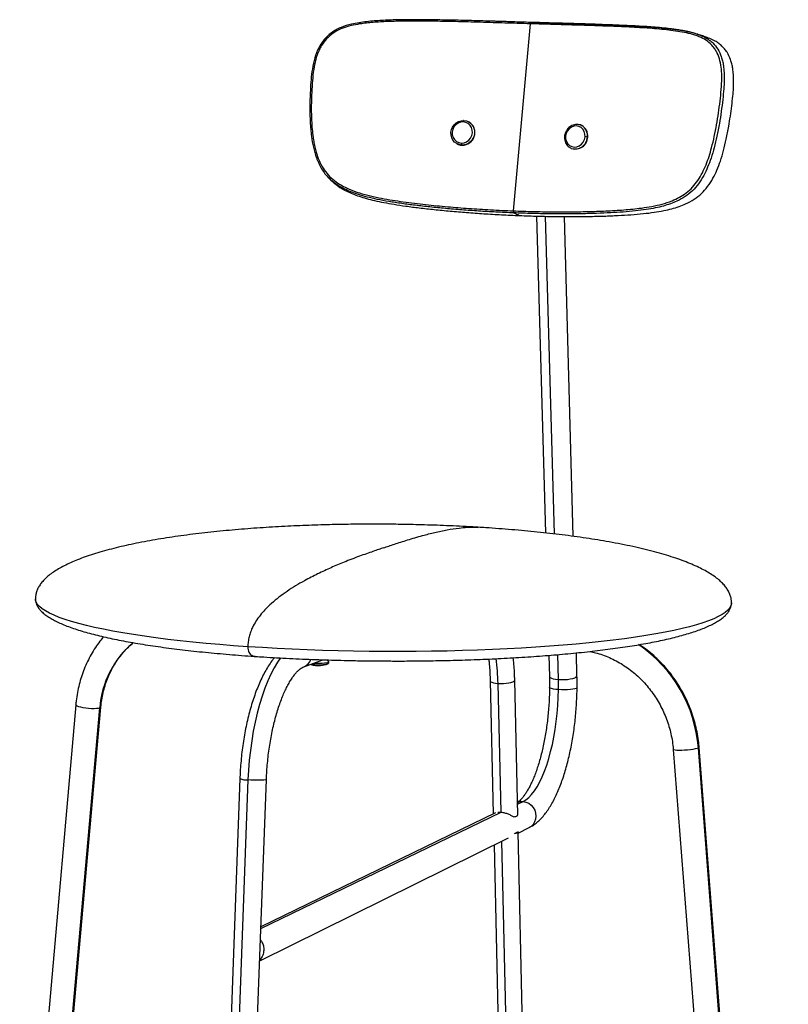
# Model space of a CAD drawing. Header units: millimetres. Extents: x -193 to 199, y 14 to 950.
# Tile 2 of 2: x -170 to 195, y 482 to 950. Entities that reach past the tile are written whole.
import ezdxf

# ---------------------------------------------------------------- set-up
doc = ezdxf.new("R2010")
doc.units = ezdxf.units.MM

msp = doc.modelspace()

# ---------------------------------------------------------------- linework, layer by layer
at = {"color": 7, "linetype": 'Continuous', "lineweight": 25}
for p, q in [((64.34, 859.17), (72.5, 948.1)), ((152.05, 943.13), (151.62, 943.25)), ((43.35, 901.34), (43.24, 901.41)), ((96.61, 899.82), (96.44, 899.89)), ((96.44, 899.89), (96.85, 899.69)), ((99.53, 894.18), (99.68, 894.12)), ((37.39, 891.13), (37.51, 891.06)), ((39.78, 890.45), (39.9, 890.38)), ((91.88, 888.89), (91.44, 889.1)), ((91.88, 888.89), (92.05, 888.82)), ((-23.43, 874.79), (-23.62, 874.96)), ((75.38, 856.69), (79.6, 706.05)), ((83.83, 705.57), (79.66, 856.59)), ((92.81, 704.44), (88.72, 856.47)), ((-162.98, 674.67), (-162.98, 674.71)), ((81.23, 647.84), (81.51, 637.76)), ((85.75, 636.34), (85.42, 648.19)), ((94.6, 638.13), (94.31, 649.01)), ((-35.32, 642.41), (-27.56, 645.25)), ((-30.51, 644.17), (-30.41, 644.16)), ((-30.39, 644.22), (-30.41, 644.16)), ((-27.58, 645.3), (-26.48, 645.75)), ((-23.61, 644.93), (-24.36, 645.67)), ((53.31, 635.73), (54.81, 572.39)), ((58.48, 573.31), (57.05, 634.54)), ((66.46, 571.9), (65, 636.01)), ((-143.8, 624.31), (-170.47, 321.12)), ((-158.38, 329.83), (-132.4, 622.83)), ((-157.88, 330.08), (-131.88, 623.24)), ((195.12, 57.16), (152.69, 604.08)), ((140.38, 603.11), (164.4, 295.6)), ((194.79, 56.52), (152.33, 603.77)), ((-65.74, 589.28), (-86.52, 22.72)), ((-61.88, 588.62), (-82.77, 20.88)), ((-74.09, 22.7), (-53.11, 588.81)), ((66.34, 577.12), (68.94, 578.38)), ((-55.74, 517.91), (58.48, 573.31)), ((55.91, 572.93), (-55.7, 518.86)), ((66.61, 563.95), (64.72, 563.01)), ((71.51, 349.88), (66.64, 563.84)), ((66.65, 563.39), (71.85, 565.96)), ((-56.31, 502.58), (62.07, 561.12)), ((55.15, 557.7), (60.03, 351.08)), ((63.67, 350.72), (58.8, 559.51))]:
    msp.add_line(p, q, dxfattribs=at)
at = {"color": 7, "linetype": 'Continuous', "lineweight": 25, "flags": 128}
for points in [[(39.78, 890.45), (38.54, 890.65), (37.39, 891.13), (36.39, 891.87), (35.58, 892.83), (35.01, 893.96), (34.7, 895.21), (34.67, 896.51), (34.93, 897.8), (35.45, 899.02), (36.22, 900.1), (37.19, 900.98), (38.31, 901.64), (39.54, 902.02), (40.8, 902.11)], [(40.49, 901.42), (39.22, 901.3), (38.02, 900.85), (36.95, 900.09), (36.1, 899.09), (35.51, 897.9), (35.23, 896.62), (35.29, 895.32), (35.66, 894.09), (36.33, 893.02), (37.26, 892.19), (38.38, 891.64), (39.61, 891.42)], [(39.61, 891.42), (40.87, 891.53), (42.08, 891.99), (43.14, 892.74), (44, 893.74), (44.59, 894.93), (44.87, 896.22), (44.81, 897.52), (44.44, 898.75), (43.76, 899.81), (42.84, 900.65), (41.72, 901.2), (40.49, 901.42)], [(40.8, 902.11), (42.04, 901.92), (43.19, 901.43), (44.19, 900.7), (45, 899.74), (45.57, 898.6), (45.88, 897.35), (45.91, 896.05), (45.65, 894.75), (45.13, 893.54), (44.36, 892.46), (43.39, 891.57), (42.27, 890.92), (41.04, 890.54), (39.78, 890.45)], [(40.8, 902.11), (40.75, 902.12), (40.7, 902.1), (40.65, 902.05), (40.61, 901.97), (40.57, 901.86), (40.53, 901.73), (40.5, 901.58), (40.49, 901.42)], [(98.42, 894.35), (98.4, 895.66), (98.06, 896.89), (97.44, 897.96), (96.57, 898.8), (95.51, 899.34), (94.33, 899.56), (93.12, 899.44), (91.95, 898.98), (90.91, 898.22), (90.07, 897.21), (89.48, 896.01), (89.19, 894.72)], [(89.19, 894.72), (89.21, 893.41), (89.54, 892.18), (90.17, 891.11), (91.04, 890.27), (92.1, 889.73), (93.27, 889.51), (94.48, 889.63), (95.65, 890.09), (96.69, 890.85), (97.53, 891.86), (98.12, 893.06), (98.42, 894.35)], [(-61.94, 651.95), (-68.7, 652.44), (-75.32, 652.96), (-81.77, 653.53), (-88.05, 654.13), (-94.14, 654.77), (-100.03, 655.45), (-105.72, 656.17), (-111.18, 656.92), (-116.4, 657.7), (-121.39, 658.52), (-126.13, 659.36), (-130.61, 660.23), (-134.82, 661.12), (-138.76, 662.04), (-142.41, 662.98), (-145.78, 663.93), (-148.86, 664.91), (-151.65, 665.9), (-154.13, 666.9), (-156.31, 667.92), (-158.19, 668.94), (-159.75, 669.97), (-161.01, 671.01), (-161.96, 672.05), (-162.6, 673.09), (-162.93, 674.13), (-162.98, 674.67)], [(168.08, 672.76), (168.06, 672.4), (167.79, 671.36), (167.21, 670.33), (166.31, 669.3), (165.11, 668.27), (163.6, 667.26), (161.78, 666.25), (159.66, 665.26), (157.23, 664.29), (154.5, 663.32), (151.47, 662.38), (148.15, 661.46), (144.55, 660.56), (140.66, 659.68), (136.5, 658.83), (132.07, 658.01), (127.38, 657.22), (122.43, 656.46), (117.25, 655.73), (111.83, 655.04), (106.18, 654.38), (100.33, 653.76), (94.27, 653.18), (88.03, 652.64), (81.6, 652.14), (75.02, 651.69), (68.28, 651.28), (61.4, 650.91), (54.41, 650.59), (47.3, 650.31), (40.1, 650.09), (32.82, 649.91), (25.48, 649.78), (18.09, 649.69), (10.66, 649.66), (3.22, 649.67), (-4.22, 649.74), (-11.65, 649.85), (-19.04, 650.01), (-26.4, 650.22), (-33.69, 650.47), (-40.9, 650.77), (-48.03, 651.12), (-55.04, 651.52), (-61.94, 651.95)], [(-46.48, 646.73), (-47.87, 644.67), (-49.48, 641.95), (-51.02, 638.95), (-52.49, 635.69), (-53.88, 632.19), (-55.19, 628.46), (-56.39, 624.53), (-57.5, 620.41), (-58.49, 616.14), (-59.37, 611.74), (-60.13, 607.23), (-60.76, 602.63), (-61.27, 597.98), (-61.64, 593.3), (-61.88, 588.62)], [(-31.93, 643.65), (-31.42, 643.58), (-30.36, 643.47)], [(-30.41, 644.16), (-29.18, 644.1), (-27.9, 644.09), (-26.66, 644.13), (-25.54, 644.22), (-24.62, 644.35), (-23.96, 644.52), (-23.6, 644.7), (-23.58, 644.9), (-23.61, 644.93)], [(-27.31, 643.01), (-27.34, 643.01), (-27.5, 643)], [(81.51, 637.76), (81.53, 637.63), (81.83, 637.27), (82.43, 636.95), (83.31, 636.68), (84.44, 636.48), (85.75, 636.34)], [(85.75, 636.34), (87.17, 636.29), (88.64, 636.32), (90.07, 636.43), (91.41, 636.62), (92.58, 636.88), (93.52, 637.18), (94.18, 637.53), (94.54, 637.9), (94.6, 638.13)], [(53.31, 635.73), (53.33, 635.63), (53.58, 635.33), (54.11, 635.06), (54.89, 634.83), (55.89, 634.66), (57.05, 634.54)], [(57.05, 634.54), (58.32, 634.49), (59.63, 634.51), (60.91, 634.6), (62.11, 634.75), (63.16, 634.96), (64.01, 635.21), (64.61, 635.5), (64.94, 635.81), (65, 636.01)], [(85.79, 631.56), (84.48, 631.67), (83.36, 631.83), (82.47, 632.02), (81.87, 632.24), (81.58, 632.47), (81.56, 632.56)], [(94.64, 632.43), (94.58, 632.29), (94.23, 632.08), (93.56, 631.88), (92.62, 631.71), (91.45, 631.58), (90.11, 631.5), (88.68, 631.47), (87.21, 631.49), (85.79, 631.56)], [(68.94, 578.38), (70.31, 579.2), (71.68, 580.32), (73.02, 581.74), (74.34, 583.44), (75.62, 585.41), (76.86, 587.64), (78.04, 590.11), (79.16, 592.81), (80.21, 595.72), (81.19, 598.81), (82.08, 602.08), (82.89, 605.49), (83.61, 609.03), (84.24, 612.67), (84.76, 616.38), (85.18, 620.16), (85.49, 623.96), (85.69, 627.77), (85.79, 631.56)], [(-132.4, 622.83), (-133.08, 622.66), (-134, 622.54), (-135.11, 622.49), (-136.36, 622.5), (-137.68, 622.58), (-139.02, 622.72), (-140.29, 622.91), (-141.44, 623.14), (-142.41, 623.41), (-143.15, 623.69), (-143.62, 623.98), (-143.8, 624.26), (-143.8, 624.31)], [(-131.88, 623.24), (-131.99, 623.04), (-132.4, 622.83)], [(152.69, 604.08), (152.65, 603.97), (152.33, 603.77)], [(152.33, 603.77), (151.72, 603.56), (150.85, 603.35), (149.77, 603.15), (148.52, 602.98), (147.17, 602.83), (145.79, 602.73), (144.45, 602.67), (143.21, 602.65), (142.14, 602.68), (141.29, 602.76), (140.71, 602.88), (140.41, 603.03), (140.38, 603.11)], [(-53.11, 588.81), (-53.21, 588.72), (-53.6, 588.61), (-54.29, 588.53), (-55.24, 588.47), (-56.4, 588.44), (-57.71, 588.44), (-59.11, 588.47), (-60.52, 588.53), (-61.88, 588.62)], [(66.32, 577.96), (67.56, 578.32), (68.94, 578.38)], [(68.94, 578.38), (70.31, 578.11), (71.62, 577.53), (72.78, 576.67), (73.76, 575.57), (74.49, 574.28), (74.94, 572.88), (75.09, 571.42), (74.93, 569.99), (74.47, 568.65), (73.73, 567.47), (72.75, 566.52), (71.85, 565.96)]]:
    msp.add_lwpolyline(points, dxfattribs=at)
at = {"color": 7, "linetype": 'Continuous', "lineweight": 25}
for centre, radius, start, end in [((40.07, 896.35), 5.97, 268.3099, 56.665), ((94.34, 894.9), 5.41, 351.6113, 65.254), ((94.13, 894.96), 5.46, 351.7643, 60.0279), ((89.02, 893.94), 0.799, 77.988, 114.5629), ((93.71, 894.41), 5.82, 251.709, 357.6926), ((93.85, 894.38), 5.85, 252.0729, 357.3271), ((98.34, 890.21), 4.14, 73.3653, 88.9695), ((40.11, 895.64), 5.27, 240.4204, 267.7099), ((40.89, 891.14), 1.31, 167.6821, 211.856), ((-87.66, 619.54), 44.86, 130.0338, 175.8008), ((87.15, 598.82), 65.37, 4.3431, 55.9038), ((-49.35, 632.37), 106.42, 1.1703, 7.53), ((-37.29, 647.57), 5.53, 290.8754, 342.7746), ((-28.39, 654.27), 11.31, 250.8266, 263.0765), ((-29.71, 643.86), 0.756, 156.7052, 211.2819), ((-28.16, 659.99), 16.66, 262.4184, 284.6271), ((-29, 645.09), 2.11, 230.0125, 262.9487), ((-28.41, 654.2), 11.23, 263.3313, 265.6336), ((-28.41, 654.15), 11.19, 265.6292, 274.6563), ((-28.39, 654.27), 11.31, 275.5014, 293.1015), ((-40.25, 632.89), 126.04, 359.3952, 1.5718), ((-62.44, 597.02), 8.42, 246.8499, 273.7743)]:
    msp.add_arc(centre, radius, start, end, dxfattribs=at)
for points, knots in [([(72.73, 948.76), (71.16, 948.81), (68.27, 948.89), (64.31, 949.01), (61.1, 949.11), (58.48, 949.19), (56.18, 949.26), (52.88, 949.36), (48.49, 949.49), (41.56, 949.68), (33.14, 949.87), (24.16, 950.02), (16.08, 950.07), (8.92, 950), (1.74, 949.73), (-5.46, 949.2), (-11.97, 948.23), (-16.84, 946.8), (-20.02, 945.28), (-22.25, 943.84), (-24.29, 942.12), (-26.1, 940.15), (-27.59, 937.94), (-29.2, 934.8), (-30.58, 930.62), (-31.52, 925.49), (-32.01, 920.34), (-32.34, 914.63), (-32.5, 908.32), (-32.38, 901.44), (-31.83, 895.15), (-30.87, 889.44), (-29.65, 885.16), (-28.27, 881.73), (-26.92, 879.2), (-25.35, 876.81), (-24.08, 875.43), (-23.46, 874.76)], [0, 0, 0, 0, 0.02887, 0.053065, 0.072588, 0.087495, 0.100871, 0.11449, 0.147401, 0.180505, 0.239607, 0.298713, 0.340959, 0.383199, 0.4254, 0.467618, 0.509971, 0.540335, 0.55551, 0.570877, 0.586177, 0.601439, 0.616861, 0.63214, 0.662506, 0.6927, 0.722636, 0.752511, 0.792438, 0.832498, 0.872498, 0.902568, 0.933672, 0.95019, 0.967402, 0.984074, 1, 1, 1, 1]), ([(72.5, 948.1), (70.37, 948.16), (66.33, 948.28), (60.4, 948.46), (54.54, 948.64), (48.7, 948.81), (42.72, 948.97), (36.89, 949.12), (31.16, 949.24), (25.5, 949.33), (19.87, 949.38), (14.18, 949.39), (9.3, 949.32), (5.22, 949.2), (1.89, 949.04), (-1.44, 948.83), (-4.68, 948.55), (-8.15, 948.14), (-11.84, 947.5), (-15.85, 946.48), (-19.68, 944.84), (-23.11, 942.45), (-25.51, 939.91), (-27.03, 937.58), (-28.09, 935.54), (-29.04, 933.19), (-29.83, 930.53), (-30.61, 926.93), (-31.17, 922.37), (-31.53, 916.91), (-31.73, 911.89), (-31.78, 907.33), (-31.71, 903.19), (-31.48, 899.09), (-31.1, 895.45), (-30.64, 892.31), (-30.11, 889.63), (-29.32, 886.57), (-28.13, 883.14), (-26.29, 879.49), (-23.87, 876.2), (-20.85, 873.47), (-17.46, 871.23), (-13.42, 869.29), (-8.8, 867.63), (-3.61, 866.26), (3.31, 864.79), (12.07, 863.43), (22.59, 862.15), (32.98, 861.12), (43.29, 860.3), (53.7, 859.64), (60.73, 859.33), (64.34, 859.17)], [0, 0, 0, 0, 0.025558, 0.048622, 0.071024, 0.095346, 0.117996, 0.141625, 0.164012, 0.185213, 0.207816, 0.229639, 0.251307, 0.264388, 0.276765, 0.289772, 0.302741, 0.314132, 0.329848, 0.345582, 0.361217, 0.376926, 0.392513, 0.400359, 0.408289, 0.418594, 0.429026, 0.439737, 0.460456, 0.481331, 0.502113, 0.51772, 0.533361, 0.549375, 0.564606, 0.575254, 0.585577, 0.595897, 0.611496, 0.627155, 0.642753, 0.658402, 0.674021, 0.689605, 0.710218, 0.730972, 0.751816, 0.792465, 0.834212, 0.87589, 0.915292, 0.956661, 1, 1, 1, 1]), ([(64.34, 859.17), (67.46, 859.06), (73.59, 858.85), (82.51, 858.7), (91.15, 858.68), (99.7, 858.81), (108.29, 859.1), (116.85, 859.6), (124.16, 860.31), (130.23, 861.26), (135.09, 862.32), (139.46, 863.74), (143.31, 865.52), (146.61, 867.64), (149.61, 870.33), (152.17, 873.59), (154.28, 877.23), (156.02, 881.09), (157.46, 885.08), (158.77, 889.58), (159.98, 894.6), (161.04, 900.12), (161.93, 905.71), (162.66, 911.28), (163.27, 916.85), (163.54, 921.94), (163.36, 926.52), (162.71, 930.52), (161.66, 933.63), (160.41, 935.83), (158.96, 937.82), (156.76, 939.9), (153.48, 941.77), (149.74, 943.04), (145.66, 944.01), (141.46, 944.69), (137.13, 945.24), (131.05, 945.85), (123.15, 946.36), (113.27, 946.82), (103.32, 947.19), (93.29, 947.5), (83.09, 947.79), (76.1, 947.99), (72.5, 948.1)], [0, 0, 0, 0, 0.037686, 0.073889, 0.108612, 0.143498, 0.179446, 0.215364, 0.250803, 0.271938, 0.292824, 0.313442, 0.32916, 0.344779, 0.360489, 0.376053, 0.391729, 0.407344, 0.422918, 0.438558, 0.459002, 0.479941, 0.50087, 0.521722, 0.542446, 0.563223, 0.578822, 0.594467, 0.610098, 0.617946, 0.625824, 0.641475, 0.657176, 0.675876, 0.694014, 0.712721, 0.73163, 0.750793, 0.791643, 0.832774, 0.875378, 0.915604, 0.956501, 1, 1, 1, 1]), ([(72.86, 948.78), (72.83, 948.79), (72.77, 948.8), (72.69, 948.73), (72.63, 948.65), (72.59, 948.54), (72.53, 948.36), (72.51, 948.2), (72.5, 948.1)], [0, 0, 0, 0, 0.239457, 0.368361, 0.5, 0.631639, 0.760543, 1, 1, 1, 1]), ([(151.62, 943.25), (150.48, 943.6), (148.28, 944.26), (145.15, 944.83), (142.48, 945.26), (140.18, 945.58), (136, 946.09), (127.59, 946.84), (117.62, 947.32), (108.22, 947.69), (101.72, 947.92), (96.69, 948.07), (93.19, 948.18), (91.16, 948.24), (88.86, 948.3), (85.98, 948.38), (82.3, 948.49), (77.8, 948.62), (74.51, 948.71), (72.73, 948.76)], [0, 0, 0, 0, 0.046817, 0.089991, 0.124016, 0.152913, 0.181277, 0.289309, 0.48127, 0.562756, 0.644199, 0.724781, 0.75011, 0.774177, 0.799894, 0.83507, 0.880138, 0.935108, 1, 1, 1, 1]), ([(72.86, 948.78), (75.33, 948.71), (79.99, 948.57), (86.53, 948.39), (92.4, 948.22), (97.76, 948.06), (102.76, 947.9), (107.45, 947.74), (112.41, 947.55), (117.56, 947.33), (122.76, 947.07), (127.46, 946.8), (132.33, 946.45), (137.35, 945.97), (142.39, 945.34), (146.7, 944.59), (149.9, 943.86), (151.63, 943.24), (152.21, 943.03)], [0, 0, 0, 0, 0.089198, 0.168036, 0.238226, 0.303875, 0.365235, 0.422975, 0.478235, 0.550258, 0.616544, 0.675277, 0.729093, 0.803398, 0.870012, 0.926758, 0.975496, 1, 1, 1, 1]), ([(152.21, 943.03), (152.67, 942.88), (154.02, 942.45), (155.88, 941.51), (157.74, 940.28), (159.67, 938.62), (161.66, 936.14), (163.09, 933.12), (163.85, 930.43), (164.34, 927.92), (164.63, 924.85), (164.68, 921.14), (164.45, 916.83), (163.93, 911.85), (163.23, 906.39), (162.33, 900.59), (161.26, 894.85), (159.94, 889.33), (158.5, 884.39), (156.85, 879.98), (154.91, 875.86), (152.54, 872.03), (149.57, 868.61), (146.07, 865.85), (142.5, 863.86), (138.98, 862.45), (135.55, 861.38), (131.68, 860.49), (127.25, 859.72), (122.14, 859.09), (116.54, 858.6), (110.39, 858.23), (103.82, 857.95), (96.7, 857.77), (89.18, 857.71), (81.29, 857.75), (73.06, 857.9), (67.42, 858.1), (64.55, 858.2)], [0, 0, 0, 0, 0.009515, 0.027939, 0.040981, 0.053126, 0.077357, 0.100756, 0.113299, 0.126348, 0.144852, 0.165347, 0.188228, 0.216399, 0.24763, 0.278659, 0.312504, 0.34311, 0.371304, 0.396343, 0.419703, 0.445894, 0.470624, 0.495917, 0.523354, 0.543664, 0.565272, 0.589546, 0.61745, 0.648894, 0.685343, 0.721894, 0.76281, 0.806479, 0.852113, 0.899579, 0.948872, 1, 1, 1, 1]), ([(67.32, 856.95), (70.24, 856.84), (75.98, 856.64), (84.36, 856.48), (92.38, 856.43), (100.04, 856.5), (107.28, 856.67), (113.98, 856.94), (120.24, 857.31), (125.94, 857.79), (131.14, 858.43), (135.65, 859.19), (139.59, 860.07), (143.08, 861.14), (146.66, 862.55), (150.29, 864.53), (153.85, 867.28), (156.87, 870.7), (159.28, 874.52), (161.25, 878.64), (162.92, 883.03), (164.38, 887.97), (165.71, 893.48), (166.74, 898.94), (167.57, 904.2), (168.22, 908.98), (168.72, 913.45), (169.05, 917.42), (169.15, 920.87), (169.05, 923.95), (168.75, 926.65), (168.28, 929), (167.5, 931.68), (166.34, 934.1), (164.83, 936.16), (163.53, 937.58), (162.04, 938.83), (160.14, 940.05), (158.3, 940.97), (156.98, 941.39), (156.57, 941.52)], [0, 0, 0, 0, 0.051579, 0.101306, 0.149189, 0.195225, 0.239277, 0.28055, 0.31742, 0.354184, 0.385896, 0.414031, 0.438499, 0.460266, 0.480708, 0.508278, 0.533623, 0.558312, 0.584374, 0.607566, 0.632391, 0.660319, 0.69062, 0.724117, 0.750383, 0.776996, 0.80254, 0.823682, 0.842219, 0.859278, 0.874855, 0.887792, 0.900243, 0.923534, 0.935612, 0.947785, 0.959962, 0.973061, 0.991595, 1, 1, 1, 1]), ([(156.59, 941.56), (155.86, 941.81), (154.41, 942.31), (152.95, 942.82), (152.22, 943.07)], [0, 0, 0, 0, 0.500001, 1, 1, 1, 1]), ([(96.86, 899.67), (96.82, 899.69), (96.46, 899.94), (95.66, 900.17), (94.51, 900.32), (93.34, 900.18), (92.21, 899.79), (91.16, 899.16), (90.25, 898.31), (89.51, 897.28), (88.99, 896.14), (88.76, 895.24), (88.7, 894.76), (88.69, 894.66)], [0, 0, 0, 0, 0.013968, 0.120784, 0.227357, 0.333943, 0.440836, 0.548196, 0.656035, 0.764277, 0.872823, 0.975852, 1, 1, 1, 1]), ([(88.69, 894.66), (88.68, 894.43), (88.63, 893.78), (88.75, 892.72), (89.13, 891.55), (89.74, 890.51), (90.51, 889.67), (91.14, 889.29), (91.43, 889.12)], [0, 0, 0, 0, 0.102582, 0.287514, 0.472582, 0.6571, 0.840753, 1, 1, 1, 1]), ([(-23.46, 874.75), (-23.29, 874.58), (-22.95, 874.25), (-22.62, 873.91), (-22.45, 873.75)], [0, 0, 0, 0, 0.499999, 1, 1, 1, 1]), ([(64.55, 858.2), (61.72, 858.32), (56.15, 858.56), (47.89, 859.05), (39.9, 859.61), (32.19, 860.26), (24.81, 860.99), (17.9, 861.77), (11.36, 862.62), (5.32, 863.54), (-0.21, 864.56), (-5.01, 865.66), (-9.2, 866.83), (-12.88, 868.13), (-16.64, 869.8), (-20.27, 871.88), (-22.45, 873.89), (-23.43, 874.79)], [0, 0, 0, 0, 0.095903, 0.188417, 0.277554, 0.363315, 0.445525, 0.52278, 0.592581, 0.662526, 0.722885, 0.776548, 0.823181, 0.864646, 0.903839, 0.957005, 1, 1, 1, 1]), ([(-22.43, 873.77), (-21.37, 872.81), (-19.08, 870.74), (-15.47, 868.7), (-12.01, 867.17), (-8.89, 866.02), (-5.42, 864.98), (-1.53, 864.01), (2.87, 863.09), (7.82, 862.22), (13.46, 861.37), (19.84, 860.56), (26.87, 859.77), (34.38, 859.04), (42.23, 858.38), (50.36, 857.81), (58.77, 857.32), (64.43, 857.07), (67.32, 856.95)], [0, 0, 0, 0, 0.04534, 0.098199, 0.131511, 0.166381, 0.204308, 0.247241, 0.294939, 0.348172, 0.408614, 0.478271, 0.555367, 0.637411, 0.723, 0.811958, 0.904287, 1, 1, 1, 1]), ([(64.34, 859.17), (64.33, 859.06), (64.32, 858.9), (64.34, 858.69), (64.37, 858.54), (64.41, 858.41), (64.46, 858.27), (64.52, 858.23), (64.55, 858.2)], [0, 0, 0, 0, 0.239457, 0.368361, 0.5, 0.631639, 0.760543, 1, 1, 1, 1]), ([(64.55, 858.2), (65.07, 857.97), (65.99, 857.55), (66.91, 857.13), (67.32, 856.95)], [0, 0, 0, 0, 0.56, 1, 1, 1, 1]), ([(2.76, 710.2), (0.44, 710.2), (-2.81, 710.22), (-7.64, 710.2), (-11.78, 710.16), (-16.72, 710.1), (-21.9, 709.99), (-27.34, 709.85), (-32.93, 709.66), (-38.65, 709.43), (-44.44, 709.16), (-50.29, 708.83), (-56.17, 708.45), (-62.06, 708.03), (-67.93, 707.54), (-73.78, 707.01), (-79.58, 706.42), (-85.32, 705.77), (-90.98, 705.06), (-96.54, 704.29), (-101.99, 703.46), (-107.3, 702.57), (-112.47, 701.62), (-117.47, 700.61), (-122.28, 699.54), (-126.88, 698.41), (-131.26, 697.22), (-135.4, 695.97), (-139.29, 694.67), (-142.91, 693.31), (-146.24, 691.91), (-149.28, 690.45), (-152.03, 688.96), (-154.46, 687.43), (-156.58, 685.86), (-158.4, 684.26), (-159.91, 682.64), (-161.11, 680.99), (-162.01, 679.33), (-162.62, 677.65), (-162.93, 676.11), (-162.97, 675.12), (-162.98, 674.71)], [0, 0, 0, 0, 0.031072, 0.043788, 0.064894, 0.08685, 0.110443, 0.135109, 0.160626, 0.186816, 0.213553, 0.240744, 0.268318, 0.296216, 0.324391, 0.3528, 0.381401, 0.410151, 0.439004, 0.467917, 0.49684, 0.525722, 0.554506, 0.583131, 0.611534, 0.639647, 0.667401, 0.694727, 0.721553, 0.747814, 0.773447, 0.798395, 0.822609, 0.84605, 0.868689, 0.89051, 0.911508, 0.931691, 0.951082, 0.969711, 0.987626, 1, 1, 1, 1]), ([(2.69, 698.99), (3.48, 699.26), (5.18, 699.83), (7.89, 700.74), (10.89, 701.73), (14.13, 702.75), (17.57, 703.79), (21.87, 705.01), (26.99, 706.32), (32.83, 707.56), (37.98, 708.37), (42.36, 708.75), (45.35, 708.87), (47.06, 708.74), (47.59, 708.7)], [0, 0, 0, 0, 0.051315, 0.110253, 0.175803, 0.246954, 0.322698, 0.40203, 0.531527, 0.663524, 0.794173, 0.880531, 0.963313, 1, 1, 1, 1]), ([(47.59, 708.73), (46.73, 708.78), (43.81, 708.97), (38.81, 709.22), (32.64, 709.5), (26.59, 709.73), (20.86, 709.9), (15.89, 710.02), (11.46, 710.1), (7.24, 710.16), (4.29, 710.18), (2.76, 710.2)], [0, 0, 0, 0, 0.058958, 0.199364, 0.338194, 0.474259, 0.604337, 0.72025, 0.804456, 0.898665, 1, 1, 1, 1]), ([(168.08, 672.75), (168.08, 673.12), (168.06, 674.07), (167.8, 675.56), (167.24, 677.23), (166.39, 678.88), (165.25, 680.53), (163.8, 682.17), (162.04, 683.79), (159.95, 685.4), (157.54, 686.98), (154.8, 688.54), (151.72, 690.07), (148.31, 691.56), (144.57, 693.01), (140.51, 694.42), (136.13, 695.79), (131.44, 697.1), (126.45, 698.36), (121.18, 699.57), (115.64, 700.72), (110.07, 701.76), (104.49, 702.72), (98.98, 703.58), (93.33, 704.39), (87.56, 705.14), (81.69, 705.83), (75.73, 706.48), (69.69, 707.07), (63.59, 707.6), (57.43, 708.08), (52.1, 708.46), (48.8, 708.66), (47.59, 708.73)], [0, 0, 0, 0, 0.014029, 0.0362, 0.0592, 0.083179, 0.108202, 0.134325, 0.161588, 0.190022, 0.219641, 0.250445, 0.282418, 0.315534, 0.349749, 0.38501, 0.421255, 0.458412, 0.496407, 0.535161, 0.574599, 0.614648, 0.650853, 0.687233, 0.723732, 0.7603, 0.796896, 0.833481, 0.870015, 0.906466, 0.942807, 0.979003, 1, 1, 1, 1]), ([(2.69, 698.99), (1.89, 698.72), (0.19, 698.14), (-2.55, 697.21), (-5.6, 696.14), (-8.93, 694.94), (-12.49, 693.6), (-17, 691.84), (-22.42, 689.56), (-28.71, 686.65), (-34.35, 683.74), (-39.22, 680.93), (-43.24, 678.35), (-47.04, 675.62), (-50.55, 672.74), (-53.56, 669.86), (-56.06, 667.01), (-58.04, 664.27), (-59.57, 661.61), (-60.66, 659.09), (-61.37, 656.79), (-61.85, 654.38), (-61.91, 652.75), (-61.94, 651.95)], [0, 0, 0, 0, 0.0369404, 0.079368, 0.126555, 0.1777747, 0.232301, 0.2894096, 0.3826304, 0.477651, 0.5717012, 0.6338678, 0.6934602, 0.7496467, 0.8016274, 0.8486555, 0.8835906, 0.9143463, 0.9407987, 0.9579252, 0.9730307, 0.9867228, 1, 1, 1, 1]), ([(-162.98, 674.71), (-162.96, 674.37), (-162.92, 673.56), (-162.58, 672.32), (-161.94, 670.98), (-160.98, 669.63), (-159.69, 668.29), (-158.05, 666.93), (-156.1, 665.63), (-153.88, 664.39), (-151.45, 663.2), (-148.73, 662.05), (-145.76, 660.94), (-142.54, 659.87), (-139.09, 658.84), (-135.43, 657.85), (-131.57, 656.9), (-127.52, 655.99), (-123.29, 655.12), (-118.88, 654.28), (-114.3, 653.49), (-109.56, 652.73), (-104.65, 652), (-99.59, 651.31), (-94.38, 650.66), (-89.04, 650.04), (-83.55, 649.45), (-77.94, 648.91), (-72.22, 648.39), (-66.38, 647.92), (-61.75, 647.57), (-59.04, 647.39), (-58.34, 647.34)], [0, 0, 0, 0, 0.0205472, 0.0484404, 0.0777444, 0.1086598, 0.141323, 0.1758476, 0.2123002, 0.2466011, 0.2817819, 0.3176074, 0.3538415, 0.3902753, 0.4267325, 0.4630738, 0.4992461, 0.5352221, 0.5709942, 0.6065662, 0.6419487, 0.6771556, 0.7122017, 0.7471013, 0.781868, 0.8165135, 0.8510476, 0.8854781, 0.9198102, 0.9540461, 0.988184, 1, 1, 1, 1]), ([(2.36, 645.18), (4.78, 645.17), (8.16, 645.15), (13.13, 645.16), (17.33, 645.19), (22.33, 645.24), (27.55, 645.32), (32.99, 645.43), (38.57, 645.58), (44.23, 645.76), (49.93, 645.98), (55.65, 646.23), (61.36, 646.52), (67.02, 646.84), (72.64, 647.2), (78.19, 647.6), (83.65, 648.03), (89.01, 648.49), (94.27, 649), (99.4, 649.53), (104.41, 650.1), (109.29, 650.71), (114.02, 651.35), (118.61, 652.02), (123.04, 652.73), (127.31, 653.47), (131.42, 654.25), (135.37, 655.07), (139.14, 655.92), (142.73, 656.82), (146.13, 657.76), (149.34, 658.74), (152.35, 659.77), (155.13, 660.84), (157.68, 661.95), (159.97, 663.11), (161.99, 664.31), (163.74, 665.55), (165.19, 666.81), (166.34, 668.09), (167.21, 669.4), (167.78, 670.72), (168.04, 671.84), (168.07, 672.52), (168.08, 672.75)], [0, 0, 0, 0, 0.028598, 0.039983, 0.0589, 0.078497, 0.099486, 0.12136, 0.143918, 0.166998, 0.190486, 0.2143, 0.238378, 0.262672, 0.287149, 0.311781, 0.336549, 0.361437, 0.386436, 0.411539, 0.436741, 0.462044, 0.487447, 0.512955, 0.538574, 0.564312, 0.590176, 0.616174, 0.642309, 0.668583, 0.694983, 0.721487, 0.748034, 0.774529, 0.800859, 0.826882, 0.852446, 0.8774, 0.901615, 0.924999, 0.947499, 0.969099, 0.989816, 1, 1, 1, 1]), ([(-130.57, 656.69), (-131.15, 656), (-132.54, 654.35), (-134.51, 651.54), (-136.5, 648.29), (-138.27, 644.89), (-139.82, 641.36), (-141.14, 637.72), (-142.22, 633.97), (-143.05, 630.14), (-143.55, 626.91), (-143.74, 624.95), (-143.8, 624.31)], [0, 0, 0, 0, 0.077468, 0.185776, 0.294185, 0.402698, 0.511311, 0.620022, 0.728823, 0.837707, 0.946667, 1, 1, 1, 1]), ([(-131.88, 623.24), (-131.82, 623.83), (-131.65, 625.57), (-131.18, 628.43), (-130.4, 631.79), (-129.38, 635.06), (-128.14, 638.22), (-126.68, 641.25), (-125, 644.14), (-123.12, 646.88), (-121.05, 649.43), (-118.83, 651.79), (-117.22, 653.18), (-116.43, 653.87)], [0, 0, 0, 0, 0.047777, 0.142877, 0.238021, 0.33324, 0.428553, 0.523977, 0.61953, 0.715231, 0.811092, 0.907126, 1, 1, 1, 1]), ([(-61.94, 651.95), (-61.91, 651.45), (-61.85, 650.4), (-61.4, 649.24), (-60.8, 648.4), (-59.97, 647.76), (-59.13, 647.4), (-58.54, 647.39), (-58.34, 647.38)], [0, 0, 0, 0, 0.132114, 0.271833, 0.43075, 0.608745, 0.865279, 1, 1, 1, 1]), ([(152.69, 604.08), (152.63, 604.83), (152.44, 606.95), (151.92, 610.43), (151.07, 614.49), (149.95, 618.49), (148.59, 622.42), (146.98, 626.25), (145.12, 629.98), (143.04, 633.58), (140.74, 637.03), (138.23, 640.32), (135.52, 643.44), (132.63, 646.37), (129.55, 649.09), (126.76, 651.3), (124.95, 652.5), (124.26, 652.95)], [0, 0, 0, 0, 0.038821, 0.109415, 0.180031, 0.250665, 0.321316, 0.391977, 0.462647, 0.533318, 0.603989, 0.674654, 0.745309, 0.81595, 0.886571, 0.957169, 1, 1, 1, 1]), ([(-49.27, 646.77), (-49.55, 646.44), (-50.44, 645.38), (-51.84, 643.35), (-53.46, 640.69), (-54.99, 637.81), (-56.43, 634.73), (-57.77, 631.48), (-59.02, 628.06), (-60.17, 624.49), (-61.22, 620.79), (-62.16, 616.97), (-63.01, 613.04), (-63.75, 609.03), (-64.38, 604.95), (-64.91, 600.82), (-65.31, 596.65), (-65.59, 592.8), (-65.7, 590.34), (-65.74, 589.28)], [0, 0, 0, 0, 0.029394, 0.092592, 0.155991, 0.219117, 0.281836, 0.344133, 0.406042, 0.467616, 0.528911, 0.589979, 0.650863, 0.711604, 0.772237, 0.832794, 0.893303, 0.95379, 1, 1, 1, 1]), ([(-58.34, 647.34), (-57.03, 647.26), (-53.73, 647.03), (-48.34, 646.71), (-42.19, 646.39), (-36.01, 646.1), (-29.83, 645.85), (-23.72, 645.65), (-17.73, 645.48), (-12.41, 645.36), (-7.7, 645.28), (-2.97, 645.22), (0.39, 645.19), (2.36, 645.18)], [0, 0, 0, 0, 0.068111, 0.172078, 0.275589, 0.378479, 0.480431, 0.580767, 0.677795, 0.771833, 0.838544, 0.904755, 1, 1, 1, 1]), ([(52.61, 646.1), (52.68, 645.5), (52.87, 643.84), (53.09, 641.01), (53.24, 638.14), (53.29, 636.36), (53.31, 635.73)], [0, 0, 0, 0, 0.183298, 0.503207, 0.82412, 1, 1, 1, 1]), ([(65, 636.01), (64.98, 636.67), (64.93, 638.59), (64.77, 641.71), (64.55, 644.62), (64.37, 646.24), (64.32, 646.69)], [0, 0, 0, 0, 0.1806907, 0.5240508, 0.8680139, 1, 1, 1, 1]), ([(100.78, 649.7), (101.66, 649.51), (103.67, 649.09), (106.77, 648.1), (110.05, 646.81), (113.25, 645.26), (116.34, 643.47), (119.31, 641.44), (122.15, 639.19), (124.83, 636.73), (127.34, 634.07), (129.66, 631.23), (131.79, 628.23), (133.71, 625.08), (135.42, 621.8), (136.89, 618.41), (138.12, 614.93), (139.11, 611.38), (139.85, 607.77), (140.22, 605.01), (140.35, 603.45), (140.38, 603.11)], [0, 0, 0, 0, 0.043283, 0.099008, 0.15466, 0.210242, 0.265759, 0.321218, 0.376625, 0.431987, 0.48731, 0.5426, 0.597863, 0.653106, 0.708332, 0.763547, 0.818755, 0.873961, 0.929168, 0.984383, 1, 1, 1, 1]), ([(-53.11, 588.81), (-53.09, 589.48), (-53, 591.44), (-52.79, 594.69), (-52.44, 598.54), (-51.98, 602.35), (-51.42, 606.11), (-50.77, 609.79), (-50.03, 613.36), (-49.2, 616.8), (-48.3, 620.1), (-47.33, 623.23), (-46.3, 626.17), (-45.21, 628.91), (-44.09, 631.42), (-42.95, 633.68), (-41.79, 635.7), (-40.64, 637.45), (-39.53, 638.93), (-38.46, 640.14), (-37.47, 641.08), (-36.58, 641.76), (-35.85, 642.19), (-35.49, 642.34), (-35.32, 642.41)], [0, 0, 0, 0, 0.0254278, 0.0738971, 0.12238, 0.1708481, 0.2192764, 0.2676411, 0.3159166, 0.3640747, 0.412084, 0.4599086, 0.5075079, 0.554836, 0.6018412, 0.6484681, 0.6946601, 0.740367, 0.7855579, 0.8302454, 0.8745269, 0.9186554, 0.9629766, 1, 1, 1, 1]), ([(-24.69, 643.66), (-24.66, 643.66), (-24.35, 643.71), (-24.02, 643.83), (-23.68, 643.99), (-23.42, 644.27), (-23.41, 644.68), (-23.57, 644.92), (-23.69, 644.99), (-23.73, 645.02)], [0, 0, 0, 0, 0.027396, 0.301558, 0.500684, 0.653114, 0.786565, 0.909831, 1, 1, 1, 1]), ([(81.51, 637.76), (81.52, 637.16), (81.57, 635.44), (81.56, 633.69), (81.56, 632.56)], [0, 0, 0, 0, 0.350058, 1, 1, 1, 1]), ([(94.64, 632.43), (94.65, 633.1), (94.66, 635.01), (94.62, 636.9), (94.6, 638.13)], [0, 0, 0, 0, 0.350058, 1, 1, 1, 1]), ([(81.56, 632.56), (81.55, 631.94), (81.52, 630.16), (81.41, 627.17), (81.2, 623.62), (80.9, 620.08), (80.52, 616.56), (80.05, 613.09), (79.5, 609.69), (78.88, 606.36), (78.19, 603.15), (77.43, 600.05), (76.61, 597.1), (75.74, 594.31), (74.82, 591.69), (73.86, 589.26), (72.88, 587.04), (71.89, 585.05), (70.9, 583.29), (69.92, 581.77), (68.99, 580.5), (68.12, 579.49), (67.34, 578.73), (66.72, 578.23), (66.44, 578.06), (66.32, 578)], [0, 0, 0, 0, 0.02449, 0.071157, 0.117855, 0.164568, 0.211269, 0.257935, 0.304543, 0.351069, 0.397484, 0.44376, 0.489862, 0.535749, 0.581376, 0.626689, 0.671626, 0.716121, 0.760101, 0.803496, 0.846252, 0.888353, 0.929859, 0.970976, 1, 1, 1, 1]), ([(71.85, 565.96), (72.23, 566.16), (73.23, 566.68), (74.76, 567.73), (76.44, 569.15), (78.09, 570.83), (79.69, 572.78), (81.24, 574.99), (82.71, 577.42), (84.1, 580.04), (85.4, 582.83), (86.61, 585.78), (87.75, 588.87), (88.79, 592.1), (89.76, 595.44), (90.64, 598.9), (91.44, 602.45), (92.16, 606.08), (92.79, 609.79), (93.33, 613.55), (93.78, 617.36), (94.14, 621.2), (94.4, 625.04), (94.58, 628.8), (94.62, 631.25), (94.64, 632.43)], [0, 0, 0, 0, 0.025156, 0.064744, 0.10604, 0.149629, 0.195072, 0.241604, 0.288424, 0.334978, 0.381124, 0.426851, 0.472202, 0.517234, 0.562003, 0.606557, 0.650941, 0.695188, 0.73933, 0.783392, 0.827398, 0.871368, 0.915322, 0.959277, 1, 1, 1, 1]), ([(56.97, 573.25), (57.21, 573.28), (57.67, 573.34), (58.21, 573.32), (58.48, 573.31)], [0, 0, 0, 0, 0.506854, 1, 1, 1, 1]), ([(58.48, 573.31), (58.76, 573.28), (59.32, 573.22), (60.48, 572.96), (61.88, 572.47), (63.35, 571.76), (64.14, 571.31), (64.54, 571.08)], [0, 0, 0, 0, 0.123416, 0.250842, 0.500834, 0.750868, 1, 1, 1, 1]), ([(64.54, 571.08), (64.88, 571.15), (65.58, 571.29), (66.32, 571.57), (66.35, 571.78), (66.37, 571.9)], [0, 0, 0, 0, 0.308942, 0.626518, 1, 1, 1, 1]), ([(66.6, 563.84), (66.6, 563.78), (66.61, 563.62), (66.11, 563.32), (65.25, 563.13), (64.72, 563.01)], [0, 0, 0, 0, 0.193586, 0.511492, 1, 1, 1, 1]), ([(-55.93, 512.67), (-55.62, 512.21), (-54.91, 511.16), (-54.37, 509.19), (-54.35, 506.92), (-54.95, 504.72), (-55.87, 503.6), (-56.29, 503.1)], [0, 0, 0, 0, 0.160899, 0.360926, 0.567184, 0.805405, 1, 1, 1, 1])]:
    msp.add_open_spline(points, degree=3, knots=knots, dxfattribs=at)

doc.saveas('drawing.dxf')
